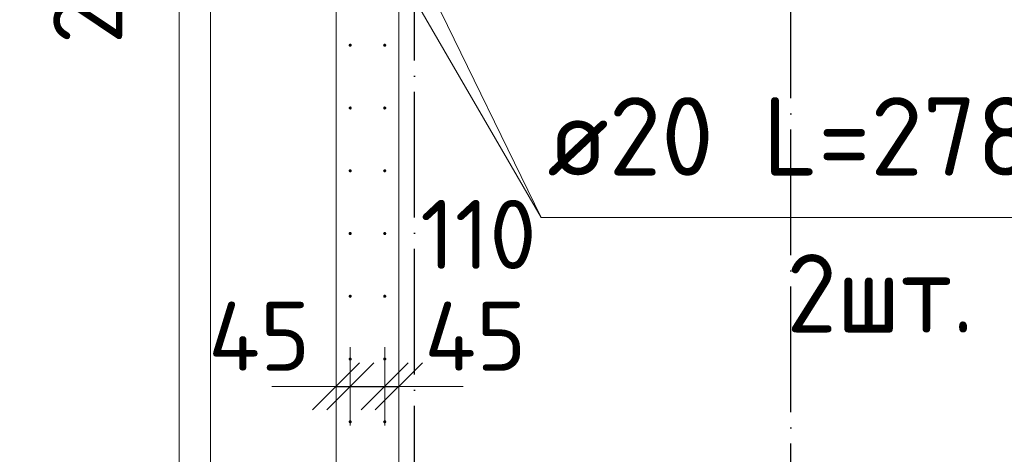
# Model space of a CAD drawing. Header units: millimetres. Extents: x -3725 to 93325, y -74170 to 82591.
# Tile 40 of 139: x 58741 to 61880, y 21696 to 23081. Entities that reach past the tile are written whole.
import ezdxf

# ---------------------------------------------------------------- set-up
doc = ezdxf.new("R2010")
doc.units = ezdxf.units.MM
doc.header["$PDMODE"] = 65
for name, pattern in [('______11', [500, 400, -50, 0, -50]), ('______3', [500, 400, -100]), ('______5', [1100, 800, -100, 100, -100])]:
    doc.linetypes.add(name, pattern=pattern)
for name, color, linetype, lineweight in [('Standard', 7, 'Continuous', 25), ('Арм.стержн. Выпуски', 180, 'Continuous', 35), ('Балка_ общее', 7, '______3', 13), ('Размерная линия_ общее', 7, 'Continuous', 13), ('Стена_ общее', 7, 'Continuous', 35), ('Фундамент (1)', 7, 'Continuous', 35)]:
    doc.layers.add(name, color=color, linetype=linetype, lineweight=lineweight)
doc.layers.add('Осевая линия_ общее', color=7, linetype='______5', lineweight=13, true_color=0xa0a0a0)
doc.styles.add('ISOCPEUR', font='ISOCPEUR')
doc.dimstyles.new('DIMSTYLE_3', dxfattribs={"dimtxt": 220, "dimasz": 250, "dimexe": 0, "dimexo": 0, "dimgap": 110, "dimtad": 2, "dimdec": 0, "dimrnd": 5, "dimzin": 12, "dimdsep": 46, "dimtxsty": 'ISOCPEUR', "dimblk1": 'ALL_ML_STRICH', "dimblk2": 'ALL_ML_STRICH', "dimsah": 1, "dimcen": 0, "dimclrd": 7, "dimclre": 256, "dimclrt": 7, "dimadec": 0, "dimazin": 0, "dimtfac": 1, "dimtdec": 0, "dimtix": 1, "dimtmove": 2, "dimatfit": 3, "dimfxl": 0, "dimtzin": 0, "dimlwd": 0, "dimlwe": -3, "dimarcsym": 0})
doc.dimstyles.new('DIMSTYLE_5', dxfattribs={"dimtxt": 220, "dimasz": 250, "dimexe": 0, "dimexo": 0, "dimgap": 110, "dimtad": 2, "dimdec": 0, "dimrnd": 5, "dimzin": 12, "dimdsep": 46, "dimtxsty": 'ISOCPEUR', "dimblk1": 'ALL_ML_STRICH', "dimblk2": 'ALL_ML_STRICH', "dimsah": 1, "dimcen": 0, "dimclrd": 7, "dimclre": 256, "dimclrt": 7, "dimadec": 0, "dimazin": 0, "dimtfac": 1, "dimtdec": 0, "dimtix": 1, "dimtmove": 2, "dimatfit": 3, "dimfxl": 0, "dimtvp": 1.2, "dimtzin": 0, "dimlwd": 0, "dimlwe": -3, "dimarcsym": 0})
doc.dimstyles.new('DIMSTYLE_7', dxfattribs={"dimtxt": 250, "dimasz": 250, "dimexe": 0, "dimexo": 0, "dimgap": 125, "dimtad": 2, "dimdec": 0, "dimrnd": 5, "dimzin": 12, "dimdsep": 46, "dimtxsty": 'ISOCPEUR', "dimblk1": 'ALL_ML_STRICH', "dimblk2": 'ALL_ML_STRICH', "dimsah": 1, "dimcen": 0, "dimclrd": 7, "dimclre": 256, "dimclrt": 7, "dimadec": 0, "dimazin": 0, "dimtfac": 1, "dimtdec": 0, "dimtix": 1, "dimtmove": 2, "dimatfit": 3, "dimfxl": 0, "dimtzin": 0, "dimlwd": 0, "dimlwe": -3, "dimarcsym": 0})

# ---------------------------------------------------------------- blocks, each defined once
blk = doc.blocks.new('ALL_ML_STRICH')
at = {"color": 0, "linetype": 'ByBlock', "lineweight": -2}
for p, q in [((0, -0.5), (0, 0.5)), ((-0.3, -0.3), (0.3, 0.3)), ((-1, 0), (0.5, 0))]:
    blk.add_line(p, q, dxfattribs=at)
blk = doc.blocks.new('*D331')
at = {"layer": 'DEFPOINTS', "color": 7, "linetype": 'Continuous', "lineweight": 13, "transparency": 33554687}
for p in [(59425.8, 23340), (57126.9, 20040), (59002.5, 20040)]:
    blk.add_point(p, dxfattribs=at)
at = {"layer": 'Балка_ общее', "color": 251, "linetype": 'Continuous', "lineweight": -2, "true_color": 0x656565, "transparency": 33554687}
for p, q in [((59415.8, 23340), (57126.9, 23340)), ((58992.5, 20040), (57126.9, 20040))]:
    blk.add_line(p, q, dxfattribs=at)
at = {"layer": 'Балка_ общее', "color": 7, "linetype": 'Continuous', "lineweight": -2, "transparency": 33554687}
blk.add_line((57126.9, 20040), (57126.9, 23340), dxfattribs=at)
at = {"layer": 'Балка_ общее', "color": 7, "linetype": 'Continuous', "lineweight": 13, "transparency": 33554687, "xscale": 250, "yscale": 250, "zscale": 250}
for p, rotation in [((57126.9, 23340), 90), ((57126.9, 20040), 270)]:
    blk.add_blockref('ALL_ML_STRICH', p, dxfattribs=dict(at, rotation=rotation))
at = {"layer": 'Балка_ общее', "color": 7, "linetype": 'Continuous', "lineweight": 13, "transparency": 33554687, "insert": (56951.9, 21702.5), "char_height": 250, "width": 1000, "attachment_point": 5, "rotation": 90, "style": 'ISOCPEUR'}
blk.add_mtext('\\A1;{3300}', dxfattribs=at)
blk = doc.blocks.new('*D347')
at = {"layer": 'DEFPOINTS', "color": 7, "linetype": 'Continuous', "lineweight": 13, "transparency": 33554687}
for p in [(59795, 23800), (58219.7, 20200), (59795, 20200)]:
    blk.add_point(p, dxfattribs=at)
at = {"layer": 'Размерная линия_ общее', "color": 253, "linetype": 'Continuous', "lineweight": -2, "true_color": 0xa0a0a0, "transparency": 33554687}
for p, q in [((59775, 23800), (58219.7, 23800)), ((59775, 20200), (58219.7, 20200))]:
    blk.add_line(p, q, dxfattribs=at)
at = {"layer": 'Размерная линия_ общее', "color": 7, "linetype": 'Continuous', "lineweight": -2, "transparency": 33554687}
blk.add_line((58219.7, 20200), (58219.7, 23800), dxfattribs=at)
at = {"layer": 'Размерная линия_ общее', "color": 7, "linetype": 'Continuous', "lineweight": 13, "transparency": 33554687, "xscale": 250, "yscale": 250, "zscale": 250}
for p, rotation in [((58219.7, 23800), 90), ((58219.7, 20200), 270)]:
    blk.add_blockref('ALL_ML_STRICH', p, dxfattribs=dict(at, rotation=rotation))
at = {"layer": 'Размерная линия_ общее', "color": 7, "linetype": 'Continuous', "lineweight": 13, "transparency": 33554687, "insert": (57949.7, 21186), "char_height": 220, "width": 11, "attachment_point": 1, "rotation": 90, "line_spacing_factor": 0.60241, "style": 'ISOCPEUR'}
blk.add_mtext('18х200=3600', dxfattribs=at)
blk = doc.blocks.new('*D364')
at = {"layer": 'DEFPOINTS', "color": 7, "linetype": 'Continuous', "lineweight": 13, "transparency": 33554687}
for p in [(59637.7, 23700), (59118.4, 23500), (59646.5, 23500)]:
    blk.add_point(p, dxfattribs=at)
at = {"layer": 'Размерная линия_ общее', "color": 253, "linetype": 'Continuous', "lineweight": -2, "true_color": 0xa0a0a0, "transparency": 33554687}
for p, q in [((59537.7, 23700), (59118.4, 23700)), ((59546.5, 23500), (59118.4, 23500))]:
    blk.add_line(p, q, dxfattribs=at)
at = {"layer": 'Размерная линия_ общее', "color": 7, "linetype": 'Continuous', "lineweight": -2, "transparency": 33554687}
blk.add_line((59118.4, 23500), (59118.4, 23700), dxfattribs=at)
at = {"layer": 'Размерная линия_ общее', "color": 7, "linetype": 'Continuous', "lineweight": 13, "transparency": 33554687, "xscale": 250, "yscale": 250, "zscale": 250}
for p, rotation in [((59118.4, 23700), 90), ((59118.4, 23500), 270)]:
    blk.add_blockref('ALL_ML_STRICH', p, dxfattribs=dict(at, rotation=rotation))
at = {"layer": 'Размерная линия_ общее', "color": 7, "linetype": 'Continuous', "lineweight": 13, "transparency": 33554687, "insert": (58958.4, 23229.3), "char_height": 220, "width": 660, "attachment_point": 5, "rotation": 90, "style": 'ISOCPEUR'}
blk.add_mtext('\\A1;{200}', dxfattribs=at)
blk = doc.blocks.new('*D375')
at = {"layer": 'DEFPOINTS', "color": 7, "linetype": 'Continuous', "lineweight": 13, "transparency": 33554687}
for p in [(59795, 21970.8), (59750, 21923.3), (59750, 21912.8)]:
    blk.add_point(p, dxfattribs=at)
at = {"layer": 'Размерная линия_ общее', "color": 253, "linetype": 'Continuous', "lineweight": -2, "true_color": 0xa0a0a0, "transparency": 33554687}
for p, q in [((59750, 21912.8), (59750, 21912.8)), ((59795, 21912.8), (59795, 21912.8))]:
    blk.add_line(p, q, dxfattribs=at)
at = {"layer": 'Размерная линия_ общее', "color": 7, "linetype": 'Continuous', "lineweight": -2, "transparency": 33554687}
blk.add_line((59750, 21912.8), (59795, 21912.8), dxfattribs=at)
at = {"layer": 'Размерная линия_ общее', "color": 7, "linetype": 'Continuous', "lineweight": 13, "transparency": 33554687, "xscale": 250, "yscale": 250, "zscale": 250}
blk.add_blockref('ALL_ML_STRICH', (59795, 21912.8), dxfattribs=at)
at = {"layer": 'Размерная линия_ общее', "color": 7, "linetype": 'Continuous', "lineweight": 13, "transparency": 33554687, "xscale": 250, "yscale": 250, "zscale": 250, "rotation": 180}
blk.add_blockref('ALL_ML_STRICH', (59750, 21912.8), dxfattribs=at)
at = {"layer": 'Размерная линия_ общее', "color": 7, "linetype": 'Continuous', "lineweight": 13, "transparency": 33554687, "insert": (59505, 22072.8), "char_height": 220, "width": 440, "attachment_point": 5, "style": 'ISOCPEUR'}
blk.add_mtext('\\A1;{45}', dxfattribs=at)
blk = doc.blocks.new('*D376')
at = {"layer": 'DEFPOINTS', "color": 7, "linetype": 'Continuous', "lineweight": 13, "transparency": 33554687}
for p in [(59795, 21970.8), (59905, 21970.8), (59795, 21912.8)]:
    blk.add_point(p, dxfattribs=at)
at = {"layer": 'Размерная линия_ общее', "color": 253, "linetype": 'Continuous', "lineweight": -2, "true_color": 0xa0a0a0, "transparency": 33554687}
for p, q in [((59795, 21912.8), (59795, 21912.8)), ((59905, 21912.8), (59905, 21912.8))]:
    blk.add_line(p, q, dxfattribs=at)
at = {"layer": 'Размерная линия_ общее', "color": 7, "linetype": 'Continuous', "lineweight": -2, "transparency": 33554687}
blk.add_line((59795, 21912.8), (59905, 21912.8), dxfattribs=at)
at = {"layer": 'Размерная линия_ общее', "color": 7, "linetype": 'Continuous', "lineweight": 13, "transparency": 33554687, "xscale": 250, "yscale": 250, "zscale": 250}
blk.add_blockref('ALL_ML_STRICH', (59905, 21912.8), dxfattribs=at)
at = {"layer": 'Размерная линия_ общее', "color": 7, "linetype": 'Continuous', "lineweight": 13, "transparency": 33554687, "xscale": 250, "yscale": 250, "zscale": 250, "rotation": 180}
blk.add_blockref('ALL_ML_STRICH', (59795, 21912.8), dxfattribs=at)
at = {"layer": 'Размерная линия_ общее', "color": 7, "linetype": 'Continuous', "lineweight": 13, "transparency": 33554687, "insert": (60203.7, 22397.1), "char_height": 220, "width": 660, "attachment_point": 5, "style": 'ISOCPEUR'}
blk.add_mtext('\\A1;{110}', dxfattribs=at)
blk = doc.blocks.new('*D377')
at = {"layer": 'DEFPOINTS', "color": 7, "linetype": 'Continuous', "lineweight": 13, "transparency": 33554687}
for p in [(59905, 21970.8), (59950, 21963.8), (59905, 21912.8)]:
    blk.add_point(p, dxfattribs=at)
at = {"layer": 'Размерная линия_ общее', "color": 253, "linetype": 'Continuous', "lineweight": -2, "true_color": 0xa0a0a0, "transparency": 33554687}
for p, q in [((59905, 21912.8), (59905, 21912.8)), ((59950, 21912.8), (59950, 21912.8))]:
    blk.add_line(p, q, dxfattribs=at)
at = {"layer": 'Размерная линия_ общее', "color": 7, "linetype": 'Continuous', "lineweight": -2, "transparency": 33554687}
blk.add_line((59905, 21912.8), (59950, 21912.8), dxfattribs=at)
at = {"layer": 'Размерная линия_ общее', "color": 7, "linetype": 'Continuous', "lineweight": 13, "transparency": 33554687, "xscale": 250, "yscale": 250, "zscale": 250}
blk.add_blockref('ALL_ML_STRICH', (59950, 21912.8), dxfattribs=at)
at = {"layer": 'Размерная линия_ общее', "color": 7, "linetype": 'Continuous', "lineweight": 13, "transparency": 33554687, "xscale": 250, "yscale": 250, "zscale": 250, "rotation": 180}
blk.add_blockref('ALL_ML_STRICH', (59905, 21912.8), dxfattribs=at)
at = {"layer": 'Размерная линия_ общее', "color": 7, "linetype": 'Continuous', "lineweight": 13, "transparency": 33554687, "insert": (60193.8, 22072.8), "char_height": 220, "width": 440, "attachment_point": 5, "style": 'ISOCPEUR'}
blk.add_mtext('\\A1;{45}', dxfattribs=at)
blk = doc.blocks.new('СЛОЖНЫЙ_ОБЪЕКТ_6')
at = {"layer": 'Осевая линия_ общее', "color": 253, "linetype": '______11', "lineweight": -3, "true_color": 0xa0a0a0, "transparency": 33554687}
for p, q in [((60000, 15950), (60000, 40010)), ((61200, 15830), (61200, 40010))]:
    blk.add_line(p, q, dxfattribs=at)
at = {"layer": 'Балка_ общее', "color": 7, "linetype": 'Continuous', "lineweight": 13, "transparency": 33554687}
dim = blk.add_linear_dim(base=(57126.9, 23340), p1=(58992.5, 20040), p2=(59415.8, 23340), angle=90, dimstyle='DIMSTYLE_7', override={"dimpost": '<>', "dimclrd": 7, "dimclre": 251, "dimclrt": 7, "dimlwd": 0, "dimlwe": 65533}, dxfattribs=at)
dim.commit()
dim.dimension.update_dxf_attribs({"geometry": '*D331', "text_midpoint": (56951.9, 21702.5), "dimtype": 160})

msp = doc.modelspace()

# ---------------------------------------------------------------- hatches: boundary and pattern name
at = {"layer": 'Арм.стержн. Выпуски', "linetype": 'Continuous', "lineweight": 35, "transparency": 33554687}
for points in [[(59800, 23000), (59799.6, 23001.9), (59798.5, 23003.5), (59796.9, 23004.6), (59795, 23005), (59793.1, 23004.6), (59791.5, 23003.5), (59790.4, 23001.9), (59790, 23000), (59790.4, 22998.1), (59791.5, 22996.5), (59793.1, 22995.4), (59795, 22995), (59796.9, 22995.4), (59798.5, 22996.5), (59799.6, 22998.1)], [(59910, 23000), (59909.6, 23001.9), (59908.5, 23003.5), (59906.9, 23004.6), (59905, 23005), (59903.1, 23004.6), (59901.5, 23003.5), (59900.4, 23001.9), (59900, 23000), (59900.4, 22998.1), (59901.5, 22996.5), (59903.1, 22995.4), (59905, 22995), (59906.9, 22995.4), (59908.5, 22996.5), (59909.6, 22998.1)], [(59800, 22800), (59799.6, 22801.9), (59798.5, 22803.5), (59796.9, 22804.6), (59795, 22805), (59793.1, 22804.6), (59791.5, 22803.5), (59790.4, 22801.9), (59790, 22800), (59790.4, 22798.1), (59791.5, 22796.5), (59793.1, 22795.4), (59795, 22795), (59796.9, 22795.4), (59798.5, 22796.5), (59799.6, 22798.1)], [(59910, 22800), (59909.6, 22801.9), (59908.5, 22803.5), (59906.9, 22804.6), (59905, 22805), (59903.1, 22804.6), (59901.5, 22803.5), (59900.4, 22801.9), (59900, 22800), (59900.4, 22798.1), (59901.5, 22796.5), (59903.1, 22795.4), (59905, 22795), (59906.9, 22795.4), (59908.5, 22796.5), (59909.6, 22798.1)], [(59800, 22600), (59799.6, 22601.9), (59798.5, 22603.5), (59796.9, 22604.6), (59795, 22605), (59793.1, 22604.6), (59791.5, 22603.5), (59790.4, 22601.9), (59790, 22600), (59790.4, 22598.1), (59791.5, 22596.5), (59793.1, 22595.4), (59795, 22595), (59796.9, 22595.4), (59798.5, 22596.5), (59799.6, 22598.1)], [(59910, 22600), (59909.6, 22601.9), (59908.5, 22603.5), (59906.9, 22604.6), (59905, 22605), (59903.1, 22604.6), (59901.5, 22603.5), (59900.4, 22601.9), (59900, 22600), (59900.4, 22598.1), (59901.5, 22596.5), (59903.1, 22595.4), (59905, 22595), (59906.9, 22595.4), (59908.5, 22596.5), (59909.6, 22598.1)], [(59800, 22400), (59799.6, 22401.9), (59798.5, 22403.5), (59796.9, 22404.6), (59795, 22405), (59793.1, 22404.6), (59791.5, 22403.5), (59790.4, 22401.9), (59790, 22400), (59790.4, 22398.1), (59791.5, 22396.5), (59793.1, 22395.4), (59795, 22395), (59796.9, 22395.4), (59798.5, 22396.5), (59799.6, 22398.1)], [(59910, 22400), (59909.6, 22401.9), (59908.5, 22403.5), (59906.9, 22404.6), (59905, 22405), (59903.1, 22404.6), (59901.5, 22403.5), (59900.4, 22401.9), (59900, 22400), (59900.4, 22398.1), (59901.5, 22396.5), (59903.1, 22395.4), (59905, 22395), (59906.9, 22395.4), (59908.5, 22396.5), (59909.6, 22398.1)], [(59800, 22200), (59799.6, 22201.9), (59798.5, 22203.5), (59796.9, 22204.6), (59795, 22205), (59793.1, 22204.6), (59791.5, 22203.5), (59790.4, 22201.9), (59790, 22200), (59790.4, 22198.1), (59791.5, 22196.5), (59793.1, 22195.4), (59795, 22195), (59796.9, 22195.4), (59798.5, 22196.5), (59799.6, 22198.1)], [(59910, 22200), (59909.6, 22201.9), (59908.5, 22203.5), (59906.9, 22204.6), (59905, 22205), (59903.1, 22204.6), (59901.5, 22203.5), (59900.4, 22201.9), (59900, 22200), (59900.4, 22198.1), (59901.5, 22196.5), (59903.1, 22195.4), (59905, 22195), (59906.9, 22195.4), (59908.5, 22196.5), (59909.6, 22198.1)], [(59800, 22000), (59799.6, 22001.9), (59798.5, 22003.5), (59796.9, 22004.6), (59795, 22005), (59793.1, 22004.6), (59791.5, 22003.5), (59790.4, 22001.9), (59790, 22000), (59790.4, 21998.1), (59791.5, 21996.5), (59793.1, 21995.4), (59795, 21995), (59796.9, 21995.4), (59798.5, 21996.5), (59799.6, 21998.1)], [(59910, 22000), (59909.6, 22001.9), (59908.5, 22003.5), (59906.9, 22004.6), (59905, 22005), (59903.1, 22004.6), (59901.5, 22003.5), (59900.4, 22001.9), (59900, 22000), (59900.4, 21998.1), (59901.5, 21996.5), (59903.1, 21995.4), (59905, 21995), (59906.9, 21995.4), (59908.5, 21996.5), (59909.6, 21998.1)], [(59800, 21800), (59799.6, 21801.9), (59798.5, 21803.5), (59796.9, 21804.6), (59795, 21805), (59793.1, 21804.6), (59791.5, 21803.5), (59790.4, 21801.9), (59790, 21800), (59790.4, 21798.1), (59791.5, 21796.5), (59793.1, 21795.4), (59795, 21795), (59796.9, 21795.4), (59798.5, 21796.5), (59799.6, 21798.1)], [(59910, 21800), (59909.6, 21801.9), (59908.5, 21803.5), (59906.9, 21804.6), (59905, 21805), (59903.1, 21804.6), (59901.5, 21803.5), (59900.4, 21801.9), (59900, 21800), (59900.4, 21798.1), (59901.5, 21796.5), (59903.1, 21795.4), (59905, 21795), (59906.9, 21795.4), (59908.5, 21796.5), (59909.6, 21798.1)]]:
    msp.add_hatch(color=4, dxfattribs=at).paths.add_polyline_path(points)

# ---------------------------------------------------------------- linework, layer by layer
at = {"layer": 'Standard', "color": 7, "linetype": 'Continuous', "lineweight": 18, "transparency": 33554687}
msp.add_lwpolyline([(59250, 16540), (78500, 16540), (78500, 38380), (59250, 38380), (59250, 16540)], dxfattribs=at)
at = {"layer": 'Арм.стержн. Выпуски', "color": 7, "linetype": 'Continuous', "lineweight": 13, "transparency": 33554687}
for q in [(59795, 23700), (59795, 23500), (62818.3, 22451.2)]:
    msp.add_line((60403.3, 22451.2), q, dxfattribs=at)
at = {"layer": 'Стена_ общее', "color": 7, "linetype": 'Continuous', "lineweight": 18, "transparency": 33554687}
for p, q in [((59750, 20140), (59750, 24060)), ((59750, 20140), (59750, 24060)), ((59950, 23860), (59950, 20140)), ((59950, 23860), (59950, 20140))]:
    msp.add_line(p, q, dxfattribs=at)
at = {"layer": 'Фундамент (1)', "color": 7, "lineweight": 18, "transparency": 33554687}
msp.add_line((59350, 19540), (59350, 24460), dxfattribs=at)
at = {"layer": 'Фундамент (1)', "color": 7, "linetype": 'Continuous', "lineweight": 18, "transparency": 33554687}
msp.add_line((59350, 19540), (59350, 24460), dxfattribs=at)

# ---------------------------------------------------------------- block references
at = {"layer": 'Балка_ общее', "color": 7, "linetype": 'Continuous', "lineweight": 13, "transparency": 33554687}
msp.add_blockref('СЛОЖНЫЙ_ОБЪЕКТ_6', (0, 0), dxfattribs=at)

# ---------------------------------------------------------------- texts
at = {"layer": 'Арм.стержн. Выпуски', "color": 7, "linetype": 'Continuous', "lineweight": 25, "transparency": 33554687, "char_height": 250, "attachment_point": 7, "style": 'ISOCPEUR'}
for s, insert, width in [('\\W0.98;ø20 L=2785mm ', (60423.3, 22584.5), 2496.203), ('\\W0.94;2шт. ', (61185.8, 22084.5), 967.739)]:
    msp.add_mtext(s, dxfattribs=dict(at, insert=insert, width=width))

# ---------------------------------------------------------------- dimensions: what is measured, and where the dimension line sits
at = {"layer": 'Размерная линия_ общее', "color": 7, "linetype": 'Continuous', "lineweight": 13, "transparency": 33554687}
dim = msp.add_linear_dim(base=(58219.7, 23800), p1=(59775, 20200), p2=(59775, 23800), angle=90, text='18х200=3600', dimstyle='DIMSTYLE_3', override={"dimpost": '<>', "dimclrd": 7, "dimclre": 253, "dimclrt": 7, "dimlwd": 0, "dimlwe": 65533}, dxfattribs=at)
dim.commit()
dim.dimension.update_dxf_attribs({"geometry": '*D347', "text_midpoint": (58109.7, 22000), "dimtype": 160})
dim = msp.add_linear_dim(base=(59118.4, 23700), p1=(59546.5, 23500), p2=(59537.7, 23700), angle=90, dimstyle='DIMSTYLE_5', override={"dimpost": '<>', "dimclrd": 7, "dimclre": 253, "dimclrt": 7, "dimlwd": 0, "dimlwe": 65533}, dxfattribs=at)
dim.commit()
dim.dimension.update_dxf_attribs({"geometry": '*D364', "text_midpoint": (58958.4, 23229.3), "dimtype": 160})
for base, p1, p2, picture, middle in [((59905, 21912.8), (59795, 21912.8), (59905, 21912.8), '*D376', (60203.7, 22397.1)), ((59795, 21912.8), (59750, 21912.8), (59795, 21912.8), '*D375', (59505, 22072.8)), ((59950, 21912.8), (59905, 21912.8), (59950, 21912.8), '*D377', (60193.8, 22072.8))]:
    dim = msp.add_linear_dim(base=base, p1=p1, p2=p2, dimstyle='DIMSTYLE_5', override={"dimpost": '<>', "dimclrd": 7, "dimclre": 253, "dimclrt": 7, "dimlwd": 0, "dimlwe": 65533}, dxfattribs=at)
    dim.commit()
    dim.dimension.update_dxf_attribs({"geometry": picture, "text_midpoint": middle, "dimtype": 160})

doc.saveas('drawing.dxf')
